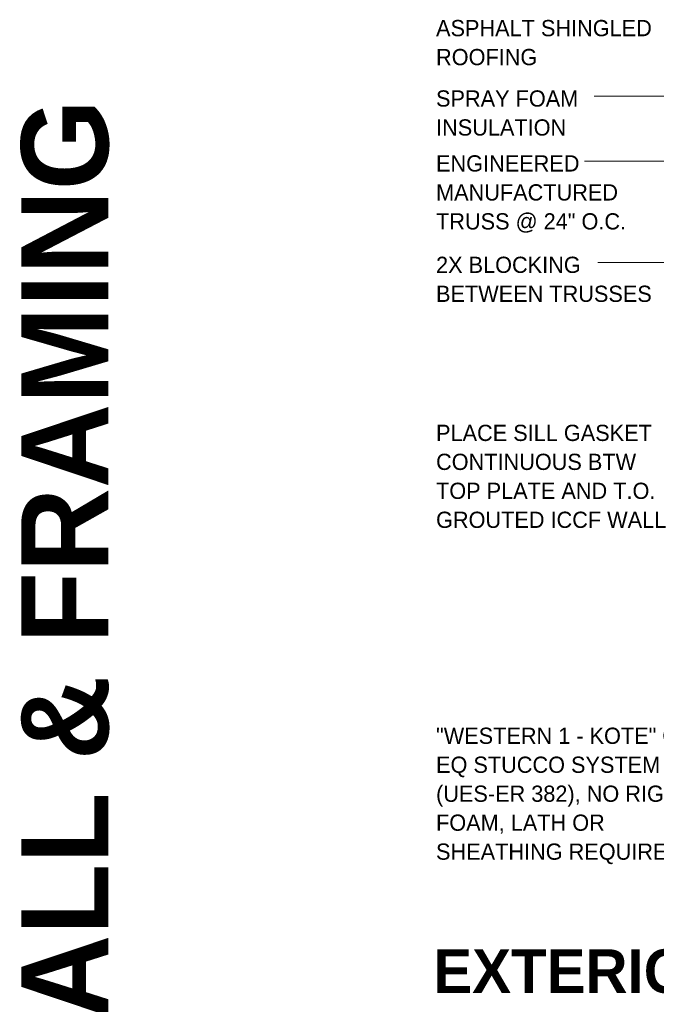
# Model space of a CAD drawing. Header units: inches. Extents: x 185 to 1314, y -40 to 187.
# Tile 20 of 28: x 884 to 936, y 86 to 167. Entities that reach past the tile are written whole.
import ezdxf

# ---------------------------------------------------------------- set-up
doc = ezdxf.new("R2010")
doc.units = ezdxf.units.IN
doc.header["$MEASUREMENT"] = 0
doc.layers.add('A-ANNO-TEXT', color=2, linetype='Continuous', lineweight=9)

msp = doc.modelspace()

# ---------------------------------------------------------------- linework, layer by layer
at = {"layer": 'A-ANNO-TEXT', "color": 7}
for p, q in [((941.06528439, 160.57614411), (931.00450181, 160.57614411)), ((941.06528439, 155.23893533), (930.22450181, 155.23893533)), ((938.33813064, 146.90402411), (931.31950181, 146.90402411))]:
    msp.add_line(p, q, dxfattribs=at)

# ---------------------------------------------------------------- texts
for s, insert, char_height, width, attachment_point, line_spacing_factor in [('\\fStylus BT|b0|i0|c0|p34|;ASPHALT SHINGLED\\PROOFING', (918.00950181, 166.84107627), 1.3341121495, 20.754, 1, 1.070803), ('\\fStylus BT|b0|i0|c0|p34|;SPRAY FOAM\\PINSULATION', (918.00950181, 161.05549435), 1.3341121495, 14.058, 1, 1.070803), ('\\fStylus BT|b0|i0|c0|p34|;ENGINEERED\\PMANUFACTURED\\PTRUSS @ 24" O.C.', (918.00950181, 155.71828557), 1.3341121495, 20.448, 1, 1.070803), ('\\fStylus BT|b0|i0|c0|p34|;2X BLOCKING\\PBETWEEN TRUSSES', (918.00950181, 147.38337436), 1.3341121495, 20.574, 1, 1.070803), ('\\fStylus BT|b0|i0|c0|p34|;PLACE SILL GASKET\\PCONTINUOUS BTW\\PTOP PLATE AND T.O.\\PGROUTED ICCF WALL', (918.00950181, 133.56983745), 1.3341121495, 22.14, 1, 1.070803), ('\\fStylus BT|b0|i0|c0|p34|;"WESTERN 1 - KOTE" OR\\PEQ STUCCO SYSTEM\\P(UES-ER 382), NO RIGID\\PFOAM, LATH OR\\PSHEATHING REQUIRED', (918.00950181, 108.67433936), 1.3341121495, 25.974, 1, 1.070803), ('\\fStylus BT|b1|i0|c0|p34|;EXTERIOR\\PSIDE', (930.03103338, 90.45246693), 3.5825545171, 27.216, 2, 1.063354)]:
    msp.add_mtext(s, dxfattribs=dict(at, insert=insert, char_height=char_height, width=width, attachment_point=attachment_point, line_spacing_factor=line_spacing_factor))
at = {"layer": 'A-ANNO-TEXT', "color": 253, "insert": (883.89283098, -15.33955932), "char_height": 7.1651090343, "width": 203.232, "attachment_point": 1, "rotation": 90, "line_spacing_factor": 1.063354}
msp.add_mtext('\\fStylus BT|b1|i0|c0|p34|;CONCRETE & ICCF WALL & FRAMING', dxfattribs=at)

doc.saveas('drawing.dxf')
